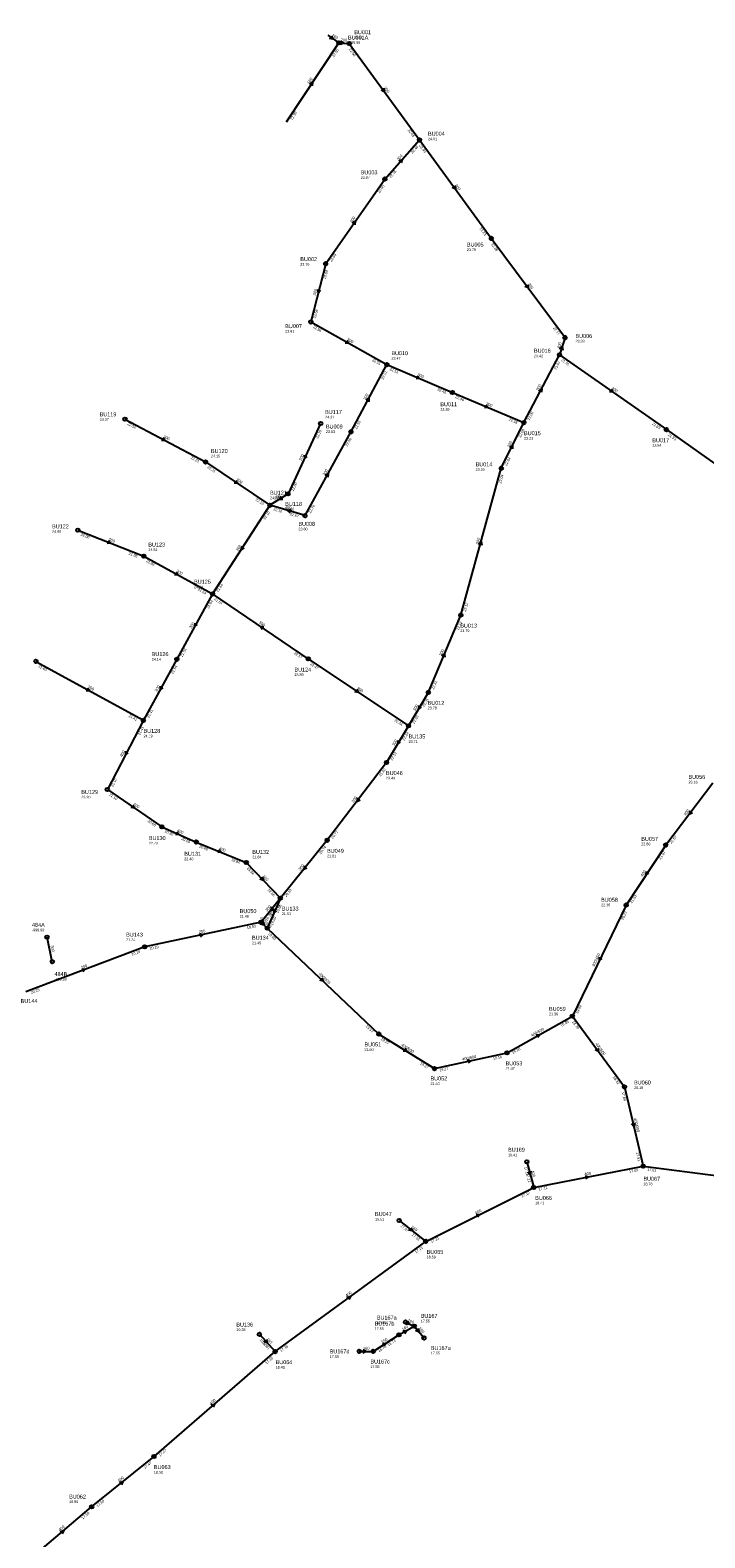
# Model space of a CAD drawing. Header units: metres. Extents: x 179992 to 198392, y 351761 to 369438.
# Tile 115 of 194: x 195867 to 196173, y 360315 to 360999. Entities that reach past the tile are written whole.
import ezdxf

# ---------------------------------------------------------------- set-up
doc = ezdxf.new("R2010")
doc.units = ezdxf.units.M

msp = doc.modelspace()

# ---------------------------------------------------------------- linework, layer by layer
at = {"layer": 'B-WE-RI-DRAINAGE-DRAIN_BETON_300', "linetype": 'Continuous'}
msp.add_lwpolyline([(195876.871, 360576.096), (195874.486, 360587.243)], dxfattribs=at)
at = {"layer": 'B-WE-RI-DRAINAGE-RIOOLPUT_INSPECTIEPUT'}
for centre in [(195874.49, 360587.24), (195876.87, 360576.1)]:
    msp.add_circle(centre, 0.8, dxfattribs=at)
at = {"layer": 'B-WE-RI-GWA-RIOOLLEIDING', "linetype": 'Continuous'}
msp.add_lwpolyline([(195970.94, 360407.05), (195978.12, 360399.21)], dxfattribs=at)
at = {"layer": 'B-WE-RI-GWA-RIOOLLEIDING_BETON_300', "linetype": 'Continuous'}
for points in [[(196011.71, 360992.73), (196043.64, 360948.96)], [(196027.89, 360931.22), (196043.64, 360948.96)], [(196043.64, 360948.96), (196076.25, 360904.32)], [(196001.05, 360892.85), (196027.89, 360931.22)], [(196076.25, 360904.32), (196109.75, 360859.25)], [(196001.05, 360892.85), (195994.27, 360866.35)], [(195994.27, 360866.35), (196028.8, 360846.99)], [(196109.75, 360859.25), (196107.27, 360851.45)], [(196012.55, 360816.6), (196028.8, 360846.99)], [(196028.8, 360846.99), (196058.6, 360834.36)], [(196091.05, 360820.7), (196107.27, 360851.45)], [(196107.27, 360851.45), (196155.77, 360817.51)], [(196058.6, 360834.36), (196091.05, 360820.7)], [(195909.86, 360822.29), (195946.46, 360802.83)], [(196080.79, 360799.99), (196091.05, 360820.7)], [(195991.67, 360778.49), (196012.55, 360816.6)], [(196155.77, 360817.51), (196194.81, 360789.98)], [(195946.46, 360802.83), (195975.72, 360783.2)], [(196062.42, 360733.38), (196080.79, 360799.99)], [(195975.72, 360783.2), (195949.63, 360742.96)], [(195991.67, 360778.49), (195975.72, 360783.2)], [(195888.45, 360771.91), (195918.46, 360760.11)], [(195918.46, 360760.11), (195949.63, 360742.96)], [(195949.63, 360742.96), (195933.44, 360713.32)], [(195993.14, 360713.51), (195949.63, 360742.96)], [(196047.68, 360698.34), (196062.42, 360733.38)], [(195869.47, 360712.37), (195918.23, 360685.63)], [(195933.44, 360713.32), (195918.23, 360685.63)], [(195993.14, 360713.51), (196038.69, 360683.09)], [(196047.68, 360698.34), (196038.69, 360683.09)], [(196038.69, 360683.09), (196028.69, 360666.51)], [(196028.69, 360666.51), (196001.69, 360631.21)], [(196001.69, 360631.21), (195980.47, 360604.95)], [(195980.47, 360604.95), (195971.67, 360594.03)]]:
    msp.add_lwpolyline(points, dxfattribs=at)
at = {"layer": 'B-WE-RI-GWA-RIOOLLEIDING_BETON_400', "linetype": 'Continuous'}
for points in [[(195918.23, 360685.63), (195901.91, 360654.26)], [(195901.91, 360654.26), (195926.66, 360637.32)], [(196176.86, 360657.06), (196155.47, 360629.02)], [(195926.66, 360637.32), (195942.29, 360630.38)], [(195942.29, 360630.38), (195964.99, 360621.09)], [(196155.47, 360629.02), (196137.51, 360601.79)], [(195964.99, 360621.09), (195980.47, 360604.95)], [(196092.4, 360485.27), (196095.53, 360473.67)], [(196095.53, 360473.67), (196145.27, 360483.31)], [(196046.46, 360449.22), (196095.53, 360473.67)], [(195978.12, 360399.21), (196046.46, 360449.22)], [(195923.1, 360351.6), (195978.12, 360399.21)], [(195894.75, 360328.78), (195923.1, 360351.6)], [(195869.35, 360307.22), (195894.75, 360328.78)]]:
    msp.add_lwpolyline(points, dxfattribs=at)
at = {"layer": 'B-WE-RI-GWA-RIOOLLEIDING_BETON_450', "linetype": 'Continuous'}
msp.add_lwpolyline([(196137.51, 360601.79), (196113.1, 360551.39)], dxfattribs=at)
at = {"layer": 'B-WE-RI-GWA-RIOOLLEIDING_BETON_500', "linetype": 'Continuous'}
msp.add_lwpolyline([(195980.47, 360604.95), (195974.53, 360591.33)], dxfattribs=at)
at = {"layer": 'B-WE-RI-GWA-RIOOLLEIDING_BETON_600', "linetype": 'Continuous'}
for points in [[(195971.67, 360594.03), (195974.53, 360591.33)], [(195974.53, 360591.33), (196025.21, 360543.26)], [(196083.42, 360534.75), (196113.1, 360551.39)], [(196113.1, 360551.39), (196136.78, 360519.26)], [(196025.21, 360543.26), (196050.46, 360527.59)], [(196050.46, 360527.59), (196083.42, 360534.75)], [(196136.78, 360519.26), (196145.27, 360483.31)], [(196145.27, 360483.31), (196215.73, 360474.26)]]:
    msp.add_lwpolyline(points, dxfattribs=at)
at = {"layer": 'B-WE-RI-GWA-RIOOLLEIDING_PVC_160', "linetype": 'Continuous'}
msp.add_lwpolyline([(196034.44, 360458.65), (196046.46, 360449.22)], dxfattribs=at)
at = {"layer": 'B-WE-RI-GWA-RIOOLLEIDING_PVC_200', "linetype": 'Continuous'}
for points in [[(196007, 360993), (196011.71, 360992.73)], [(195971.67, 360594.03), (195918.86, 360582.83)], [(195918.86, 360582.83), (195864.85, 360562.44)]]:
    msp.add_lwpolyline(points, dxfattribs=at)
at = {"layer": 'B-WE-RI-GWA-RIOOLPUT_INSPECTIEPUT'}
for centre in [(196011.71, 360992.73), (196043.64, 360948.96), (196027.89, 360931.22), (196076.25, 360904.32), (196001.05, 360892.85), (195994.27, 360866.35), (196109.75, 360859.25), (196028.8, 360846.99), (196107.27, 360851.45), (196058.6, 360834.36), (195909.86, 360822.29), (196091.05, 360820.7), (196155.77, 360817.51), (196012.55, 360816.6), (195946.46, 360802.83), (196080.79, 360799.99), (195975.72, 360783.2), (195991.67, 360778.49), (195888.45, 360771.91), (195918.46, 360760.11), (195949.63, 360742.96), (196062.42, 360733.38), (195869.47, 360712.37), (195933.44, 360713.32), (195993.14, 360713.51), (196047.68, 360698.34), (195918.23, 360685.63), (196038.69, 360683.09), (196028.69, 360666.51), (195901.91, 360654.26), (195926.66, 360637.32), (195942.29, 360630.38), (196001.69, 360631.21), (196155.47, 360629.02), (195964.99, 360621.09), (195980.47, 360604.95), (196137.51, 360601.79), (195971.67, 360594.03), (195974.53, 360591.33), (195918.86, 360582.83), (196113.1, 360551.39), (196025.21, 360543.26), (196083.42, 360534.75), (196050.46, 360527.59), (196136.78, 360519.26), (196092.4, 360485.27), (196145.27, 360483.31), (196095.53, 360473.67), (196034.44, 360458.65), (196046.46, 360449.22), (195970.94, 360407.05), (195978.12, 360399.21), (195923.1, 360351.6), (195894.75, 360328.78)]:
    msp.add_circle(centre, 0.8, dxfattribs=at)
at = {"layer": 'B-WE-RI-GWA_STROMINGSRICHTING'}
for points in [[(196007.84, 360993.73), (196009.35, 360992.86), (196007.75, 360992.18)], [(196027.41, 360972.43), (196027.67, 360970.84), (196026.24, 360971.58)], [(196034.27, 360939.49), (196035.77, 360940.09), (196035.35, 360938.54)], [(196059.68, 360928.23), (196059.95, 360926.64), (196058.51, 360927.38)], [(196013.05, 360911.27), (196014.47, 360912.03), (196014.23, 360910.44)], [(195997.32, 360881.17), (195997.66, 360879.6), (195998.71, 360880.82)], [(196092.72, 360883.37), (196093, 360881.79), (196091.56, 360882.51)], [(196010.63, 360858), (196011.53, 360856.67), (196009.93, 360856.75)], [(196107.29, 360854.1), (196108.51, 360855.35), (196108.78, 360853.63)], [(196042.66, 360841.9), (196043.7, 360840.67), (196042.09, 360840.57)], [(196019.36, 360830.86), (196020.67, 360831.79), (196020.63, 360830.19)], [(196097.85, 360835.14), (196099.16, 360836.08), (196099.13, 360834.47)], [(196130.75, 360835.9), (196131.52, 360834.48), (196129.93, 360834.72)], [(196073.78, 360828.75), (196074.83, 360827.53), (196073.22, 360827.43)], [(195927.23, 360813.87), (195928.16, 360812.56), (195926.55, 360812.6)], [(196084.64, 360809.37), (196085.92, 360810.34), (196085.93, 360808.74)], [(195960.3, 360794.42), (195961.09, 360793.02), (195959.49, 360793.22)], [(196000.79, 360796.63), (196002.11, 360797.54), (196002.05, 360795.94)], [(195985.28, 360781.13), (195983.7, 360780.84), (195984.87, 360779.75)], [(195902.38, 360767.21), (195903.46, 360766.01), (195901.85, 360765.87)], [(195962.85, 360764.68), (195962.67, 360763.08), (195964.06, 360763.9)], [(196070.53, 360765.49), (196071.61, 360766.68), (196071.92, 360765.11)], [(195933.13, 360752.86), (195934.04, 360751.54), (195932.44, 360751.6)], [(195941.59, 360729.75), (195941.54, 360728.14), (195942.86, 360729.06)], [(195972.98, 360728.02), (195971.39, 360728.23), (195972.17, 360726.83)], [(196053.83, 360714.81), (196055.05, 360715.86), (196055.16, 360714.25)], [(195892.93, 360700.32), (195893.85, 360699), (195892.24, 360699.06)], [(195925.9, 360701.08), (195925.84, 360699.47), (195927.16, 360700.39)], [(196015.12, 360699.7), (196015.92, 360698.3), (196014.32, 360698.5)], [(196043.3, 360692.32), (196043.18, 360690.72), (196044.54, 360691.59)], [(196033.82, 360676.4), (196033.69, 360674.8), (196035.05, 360675.66)], [(195910.1, 360671.55), (195910.07, 360669.95), (195911.37, 360670.89)], [(195913.5, 360647.2), (195914.29, 360645.79), (195912.69, 360646.01)], [(196015.49, 360650.44), (196015.19, 360648.86), (196016.64, 360649.57)], [(196166.47, 360644.62), (196166.16, 360643.04), (196167.61, 360643.75)], [(195933.45, 360635.09), (195934.48, 360633.85), (195932.87, 360633.78)], [(195952.58, 360626.95), (195953.64, 360625.73), (195952.03, 360625.61)], [(195972.25, 360614.56), (195972.73, 360613.02), (195971.21, 360613.56)], [(195991.43, 360619.65), (195991.08, 360618.08), (195992.55, 360618.75)], [(196146.68, 360617), (196146.49, 360615.41), (196147.88, 360616.21)], [(195976.41, 360601.06), (195976.07, 360599.49), (195977.53, 360600.16)], [(195977.42, 360599.75), (195977.5, 360598.14), (195978.74, 360599.17)], [(195972.5, 360594.32), (195973.1, 360592.68), (195971.43, 360593.18)], [(195943.71, 360588.84), (195945.27, 360588.43), (195944.01, 360587.43)], [(195890.25, 360572.8), (195891.85, 360572.64), (195890.76, 360571.45)], [(196125.28, 360578.2), (196125.3, 360576.59), (196126.58, 360577.57)], [(195999.32, 360568.81), (195999.87, 360567.3), (195998.33, 360567.76)], [(196096.65, 360542.99), (196098.26, 360543.07), (196097.36, 360541.74)], [(196036.99, 360536.8), (196037.83, 360535.43), (196036.23, 360535.57)], [(196065.38, 360531.57), (196066.94, 360531.17), (196065.69, 360530.16)], [(196124.67, 360536.91), (196124.94, 360535.33), (196123.51, 360536.06)], [(196141.39, 360502.85), (196141.02, 360501.29), (196139.99, 360502.52)], [(196094.29, 360481.05), (196093.96, 360479.47), (196092.89, 360480.67)], [(196118.85, 360478.92), (196120.4, 360478.49), (196119.12, 360477.51)], [(196069.39, 360461.45), (196070.99, 360461.44), (196070.03, 360460.16)], [(196039.76, 360455.39), (196040.45, 360453.93), (196038.87, 360454.26)], [(196010.7, 360423.95), (196012.29, 360424.21), (196011.55, 360422.78)], [(195974.09, 360404.68), (195974.53, 360403.13), (195973.03, 360403.71)], [(195949.05, 360375.01), (195950.61, 360375.41), (195949.99, 360373.92)], [(195907.35, 360339.85), (195908.92, 360340.19), (195908.25, 360338.73)], [(195880.49, 360317.62), (195882.05, 360318), (195881.42, 360316.52)]]:
    msp.add_lwpolyline(points, dxfattribs=at)
at = {"layer": 'B-WE-RI-HWA-RIOOLLEIDING_PVC_160', "linetype": 'Continuous'}
for points in [[(196034.325, 360406.826), (196041.267, 360410.709)], [(196037.266, 360412.591), (196041.267, 360410.709)], [(196041.267, 360410.709), (196045.738, 360405.414)], [(196022.676, 360399.295), (196034.325, 360406.826)], [(196016.322, 360399.295), (196022.676, 360399.295)]]:
    msp.add_lwpolyline(points, dxfattribs=at)
at = {"layer": 'B-WE-RI-HWA-RIOOLPUT_INSPECTIEPUT'}
for centre in [(196037.27, 360412.59), (196041.27, 360410.71), (196034.33, 360406.83), (196045.74, 360405.41), (196016.32, 360399.29), (196022.68, 360399.29)]:
    msp.add_circle(centre, 0.8, dxfattribs=at)
at = {"layer": 'B-WE-RI-HWA_STROMINGSRICHTING'}
for points in [[(196036.05, 360408.69), (196037.8, 360408.77), (196036.82, 360407.33)], [(196038.19, 360413.02), (196039.27, 360411.65), (196037.52, 360411.61)], [(196043.09, 360409.76), (196043.5, 360408.06), (196041.9, 360408.75)], [(196026.9, 360402.88), (196028.5, 360403.06), (196027.68, 360401.67)], [(196017.94, 360400.08), (196019.5, 360399.29), (196017.94, 360398.51)]]:
    msp.add_lwpolyline(points, dxfattribs=at)
at = {"layer": 'B-WE-RI-PERCEELAANSLUITLEIDING_PVC_160', "linetype": 'Continuous'}
msp.add_lwpolyline([(196002.05, 360996.431), (196007, 360993)], dxfattribs=at)
at = {"layer": 'B-WE-RI-RIOOLLEIDING_BETON_200', "linetype": 'Continuous'}
for points in [[(195998.76, 360820.27), (195983.97, 360788.41)], [(195983.97, 360788.41), (195975.72, 360783.2)]]:
    msp.add_lwpolyline(points, dxfattribs=at)
at = {"layer": 'B-WE-RI-RIOOLPUT_INSPECTIEPUT'}
for centre in [(196007, 360993), (195998.76, 360820.27), (195983.97, 360788.41)]:
    msp.add_circle(centre, 0.8, dxfattribs=at)
at = {"layer": 'B-WE-RI-VWA-PERCEELAANSLUITLEIDING_PVC_160', "linetype": 'Continuous'}
msp.add_lwpolyline([(195983.22, 360957.174), (196007, 360993)], dxfattribs=at)
at = {"layer": 'B-WE-RI-VWA_STROMINGSRICHTING'}
msp.add_lwpolyline([(195993.71, 360974.29), (195995.11, 360975.09), (195994.91, 360973.49)], dxfattribs=at)
at = {"layer": 'B-WE-RI_STROMINGSRICHTING'}
for points in [[(196003.69, 360996.25), (196004.52, 360994.72), (196002.8, 360994.96)], [(195991.32, 360805.95), (195991.36, 360804.34), (195992.62, 360805.34)], [(195980.75, 360787.3), (195979.85, 360785.8), (195981.58, 360785.98)]]:
    msp.add_lwpolyline(points, dxfattribs=at)

# ---------------------------------------------------------------- texts
at = {"layer": 'B-WE-RI-DRAINAGE_AFM'}
msp.add_text('300', height=1.3, rotation=-77.92, dxfattribs=at).set_placement((195876.11, 360583.35))
at = {"layer": 'B-WE-RI-DRAINAGE_PUTDEKSELNIVEAU'}
for p in [(195867.65, 360589.88), (195877.87, 360567.56)]:
    msp.add_text('-999.99', height=1.2, dxfattribs=at).set_placement(p)
at = {"layer": 'B-WE-RI-DRAINAGE_PUTNUMMER'}
for s, p in [('484A', (195867.65, 360591.92)), ('484B', (195877.87, 360569.6))]:
    msp.add_text(s, height=1.8, dxfattribs=at).set_placement(p)
at = {"layer": 'B-WE-RI-GWA_AFM'}
for s, rotation, p in [('200', -3.28, (196007.84, 360993.75)), ('300', -53.89, (196027.38, 360972.55)), ('300', 48.4, (196034.15, 360939.46)), ('300', -53.85, (196059.65, 360928.34)), ('300', 55.03, (196012.94, 360911.2)), ('300', 75.65, (195996.51, 360878.29)), ('300', -53.38, (196092.69, 360883.5)), ('300', -29.28, (196010.55, 360858.09)), ('300', 72.36, (196107.3, 360854.08)), ('300', -22.97, (196042.57, 360842)), ('300', 61.87, (196019.25, 360830.77)), ('300', 62.19, (196097.73, 360835.05)), ('300', -34.98, (196130.68, 360836.01)), ('300', -22.83, (196073.69, 360828.84)), ('300', -28, (195927.15, 360813.97)), ('300', 63.65, (196084.54, 360809.28)), ('300', 61.28, (196000.68, 360796.53)), ('300', -33.86, (195960.23, 360794.52)), ('300', -16.45, (195982.41, 360782.03)), ('300', -21.46, (195902.29, 360767.29)), ('300', 57.04, (195961.17, 360762.21)), ('300', 74.58, (196070.44, 360765.39)), ('300', -28.82, (195933.06, 360752.96)), ('300', 61.36, (195940.1, 360727.12)), ('300', -34.09, (195970.53, 360729.77)), ('300', 67.19, (196053.72, 360714.74)), ('300', -28.74, (195892.84, 360700.43)), ('300', 61.22, (195924.39, 360698.47)), ('300', -33.74, (196015.06, 360699.84)), ('300', 59.48, (196041.72, 360689.77)), ('300', 58.9, (196032.21, 360673.87)), ('400', 62.51, (195908.65, 360668.92)), ('400', -34.39, (195913.44, 360647.3)), ('300', 52.59, (196013.61, 360648.1)), ('400', 52.66, (196164.6, 360642.25)), ('400', -23.94, (195933.36, 360635.18)), ('400', -22.26, (195952.5, 360627.07)), ('300', 51.06, (195989.49, 360617.37)), ('400', -46.2, (195972.22, 360614.7)), ('400', 56.59, (196144.97, 360614.52)), ('300', 51.14, (195974.47, 360598.77)), ('500', 66.44, (195976.16, 360597)), ('400/600', -43.35, (195970.99, 360595.75)), ('200', 11.97, (195943.57, 360588.89)), ('300/450', 64.16, (196123.02, 360573.65)), ('200', 20.68, (195890.13, 360572.79)), ('400/600', -43.49, (195997.77, 360570.35)), ('400/600', 29.28, (196094.71, 360541.96)), ('400/600', -31.82, (196035.15, 360538.01)), ('400/600', -53.61, (196123.41, 360538.71)), ('400/600', 12.26, (196063.21, 360531.14)), ('400/600', -76.71, (196140.95, 360504.99)), ('400', -74.9, (196094.32, 360481.17)), ('400', 10.97, (196118.73, 360478.98)), ('400', 26.49, (196069.26, 360461.45)), ('160', -38.12, (196039.7, 360455.52)), ('400', 36.2, (196010.57, 360423.94)), ('160', -47.52, (195974.06, 360404.81)), ('400', 40.87, (195948.93, 360374.96)), ('400', 38.83, (195907.21, 360339.83)), ('400', 40.33, (195880.35, 360317.59))]:
    msp.add_text(s, height=1.3, rotation=rotation, dxfattribs=at).set_placement(p)
at = {"layer": 'B-WE-RI-GWA_BOB'}
for s, rotation, p in [('22.50', -53.89, (196011.43, 360990.05)), ('22.46', -53.89, (196038.18, 360953.39)), ('22.46', 48.4, (196040.47, 360942.68)), ('22.46', -53.85, (196043.37, 360946.28)), ('22.55', 48.4, (196030.56, 360931.52)), ('22.55', 55.03, (196025.47, 360924.62)), ('22.28', -53.85, (196070.79, 360908.75)), ('22.28', -53.38, (196076, 360901.64)), ('22.69', 55.03, (196003.67, 360893.46)), ('22.69', 75.65, (196001.11, 360885.82)), ('22.56', 75.65, (195996.51, 360867.84)), ('22.56', -29.28, (195995.13, 360863.8)), ('22.17', -53.38, (196104.25, 360863.63)), ('22.51', -29.28, (196021.99, 360848.75)), ('22.51', -22.97, (196029.94, 360844.55)), ('21.91', 62.19, (196105.69, 360844.6)), ('21.91', -34.98, (196107.88, 360848.83)), ('22.51', 61.87, (196027.18, 360840.14)), ('22.46', -22.97, (196051.64, 360835.36)), ('22.46', -22.83, (196059.74, 360831.93)), ('22.00', 62.19, (196093.58, 360821.63)), ('22.34', -28, (195910.78, 360819.76)), ('22.56', 61.87, (196015.08, 360817.51)), ('22.35', -22.83, (196084.08, 360821.68)), ('21.83', -34.98, (196149.17, 360819.93)), ('22.56', 61.28, (196010.86, 360809.77)), ('22.00', 63.65, (196089.64, 360813.81)), ('21.83', -35.19, (196156.37, 360814.89)), ('22.21', -28, (195939.61, 360804.43)), ('22.04', 63.65, (196083.29, 360800.98)), ('22.21', -33.86, (195947.12, 360800.22)), ('22.04', 74.58, (196080.72, 360792.96)), ('22.10', -33.86, (195969.07, 360785.49)), ('22.10', 57.04, (195973.53, 360776.52)), ('22.10', -16.45, (195977.13, 360780.91)), ('22.67', -16.45, (195984.64, 360778.69)), ('22.76', 61.28, (195994.21, 360779.38)), ('22.00', -21.46, (195889.65, 360769.5)), ('21.85', -21.46, (195911.47, 360760.92)), ('21.83', -28.82, (195919.34, 360757.57)), ('21.64', -28.82, (195942.8, 360744.66)), ('21.64', 57.04, (195952.23, 360743.66)), ('21.64', 61.36, (195947.95, 360736.13)), ('21.64', -34.09, (195950.28, 360740.35)), ('22.12', 74.58, (196064.69, 360734.83)), ('22.12', 67.19, (196061.44, 360726.41)), ('21.54', 61.36, (195935.98, 360714.21)), ('22.17', -34.09, (195986.5, 360715.83)), ('21.63', -28.74, (195870.36, 360709.83)), ('21.54', 61.22, (195931.74, 360706.49)), ('22.47', -33.74, (195993.8, 360710.9)), ('22.31', 67.19, (196050.11, 360699.49)), ('22.31', 59.48, (196045.78, 360691.57)), ('21.41', -28.74, (195911.4, 360687.32)), ('21.41', 61.22, (195920.77, 360686.52)), ('21.41', 62.51, (195916.69, 360678.77)), ('22.24', -33.74, (196032.04, 360685.37)), ('22.24', 59.48, (196041.26, 360683.9)), ('22.24', 58.9, (196036.72, 360676.34)), ('22.12', 58.9, (196031.26, 360667.29)), ('21.42', 52.59, (196025.99, 360660.02)), ('21.10', 62.51, (195904.43, 360655.2)), ('21.10', -34.39, (195902.54, 360651.64)), ('20.80', -34.39, (195920.03, 360639.68)), ('20.80', -23.94, (195927.76, 360634.86)), ('20.77', 52.59, (196004.33, 360631.71)), ('21.67', 52.66, (196158.11, 360629.52)), ('20.60', -23.94, (195935.34, 360631.49)), ('20.60', -22.26, (195943.46, 360627.96)), ('20.74', 51.06, (195998.82, 360624.79)), ('19.84', -22.26, (195958.01, 360622)), ('21.67', 56.59, (196153.23, 360622.35)), ('19.84', -46.2, (195965.08, 360618.4)), ('19.65', -46.2, (195974.46, 360608.61)), ('20.19', 51.06, (195983.13, 360605.37)), ('21.53', 56.59, (196140.11, 360602.47)), ('20.05', 51.14, (195977.6, 360598.53)), ('19.65', 66.44, (195979.4, 360598)), ('19.93', 11.97, (195965.39, 360590.86)), ('19.78', 51.14, (195974.33, 360594.46)), ('19.60', 66.44, (195976.98, 360592.44)), ('20.22', 64.16, (196136.17, 360594.89)), ('19.60', -43.49, (195974.74, 360588.65)), ('20.19', 20.68, (195913.13, 360578.74)), ('20.19', 11.97, (195921.19, 360581.48)), ('20.25', 20.68, (195867.36, 360561.46)), ('19.04', 64.16, (196115.59, 360552.41)), ('19.37', -43.49, (196019.04, 360546.63)), ('19.05', 29.28, (196108.05, 360546.49)), ('18.70', -53.61, (196112.84, 360548.71)), ('19.37', -31.82, (196025.96, 360540.68)), ('19.16', 12.26, (196077.16, 360531.55)), ('19.16', 29.28, (196086.04, 360534.16)), ('19.27', -31.82, (196043.73, 360529.65)), ('19.27', 12.26, (196052.8, 360526.26)), ('18.32', -53.61, (196131.3, 360523.67)), ('17.88', -76.71, (196135.49, 360516.9)), ('17.15', -74.9, (196091.18, 360482.87)), ('17.51', -76.71, (196141.96, 360489.51)), ('17.12', -74.9, (196092.02, 360479.77)), ('17.03', 10.97, (196138.94, 360480.25)), ('17.03', -7.32, (196147.02, 360481.27)), ('17.12', 26.49, (196090.25, 360469.03)), ('17.12', 10.97, (196097.84, 360472.28)), ('17.97', -38.12, (196034.9, 360456)), ('17.32', -38.12, (196040, 360452)), ('17.21', 26.49, (196049.05, 360448.5)), ('17.21', 36.2, (196042.04, 360443.75)), ('18.56', -47.52, (195970.96, 360404.36)), ('17.81', -47.52, (195972.2, 360403.01)), ('17.35', 36.2, (195980.8, 360398.94)), ('17.35', 40.87, (195974.16, 360393.4)), ('17.47', 40.87, (195925.79, 360351.55)), ('17.47', 38.83, (195918.93, 360345.93)), ('17.59', 40.33, (195890.73, 360323.01)), ('17.59', 38.83, (195897.44, 360328.63))]:
    msp.add_text(s, height=1.2, rotation=rotation, dxfattribs=at).set_placement(p)
at = {"layer": 'B-WE-RI-GWA_PUTDEKSELNIVEAU'}
for s, p in [('23.90', (196014.04, 360994.89)), ('24.01', (196047.52, 360948.84)), ('23.87', (196016.96, 360931.3)), ('23.79', (196065.17, 360898.56)), ('23.76', (195989.5, 360891.94)), ('23.61', (195982.65, 360861.53)), ('23.33', (196114.49, 360857.06)), ('23.47', (196030.9, 360849.26)), ('23.42', (196095.65, 360850.39)), ('23.39', (196053.12, 360826.1)), ('24.37', (195898.38, 360821.53)), ('23.53', (196001.15, 360815.99)), ('23.23', (196091.13, 360812.96)), ('24.15', (195948.93, 360804.9)), ('23.54', (196149.42, 360809.74)), ('23.33', (196069.14, 360798.85)), ('24.00', (195975.8, 360785.96)), ('24.80', (195876.77, 360770.69)), ('23.80', (195988.65, 360771.82)), ('24.51', (195920.49, 360762.42)), ('24.14', (195941.27, 360745.58)), ('23.79', (196062.17, 360725.65)), ('24.14', (195922.04, 360712.71)), ('23.89', (195986.86, 360705.69)), ('23.78', (196047.35, 360690.61)), ('24.19', (195918.31, 360677.89)), ('23.71', (196038.69, 360675.35)), ('23.49', (196028.44, 360658.78)), ('23.16', (196165.83, 360657.01)), ('23.20', (195890.05, 360650.16)), ('22.70', (195920.73, 360629.28)), ('22.80', (196144.39, 360628.9)), ('22.40', (195936.81, 360622.12)), ('21.84', (195967.74, 360622.98)), ('21.81', (196001.69, 360623.47)), ('22.36', (196126.15, 360601.25)), ('21.48', (195962, 360596.1)), ('21.51', (195981.14, 360597.26)), ('21.24', (195910.42, 360585.43)), ('21.45', (195967.6, 360584.04)), ('21.36', (196102.45, 360551.78)), ('21.60', (196018.65, 360535.64)), ('21.47', (196082.75, 360527.06)), ('21.40', (196048.66, 360520.2)), ('20.16', (196141.13, 360518.35)), ('18.41', (196083.88, 360487.84)), ('18.78', (196145.35, 360474.67)), ('18.41', (196096.2, 360465.98)), ('19.51', (196023.46, 360458.67)), ('18.59', (196046.88, 360441.5)), ('19.28', (195960.47, 360408.52)), ('18.43', (195978.29, 360391.47)), ('18.52', (195923.02, 360343.86)), ('18.80', (195884.53, 360330.47))]:
    msp.add_text(s, height=1.2, dxfattribs=at).set_placement(p)
at = {"layer": 'B-WE-RI-GWA_PUTNUMMER'}
for s, p in [('BU001', (196014.04, 360996.93)), ('BU004', (196047.52, 360950.88)), ('BU003', (196016.96, 360933.34)), ('BU005', (196065.17, 360900.6)), ('BU002', (195989.5, 360893.98)), ('BU007', (195982.65, 360863.57)), ('BU006', (196114.49, 360859.1)), ('BU010', (196030.9, 360851.3)), ('BU016', (196095.65, 360852.43)), ('BU119', (195898.38, 360823.57)), ('BU011', (196053.12, 360828.14)), ('BU009', (196001.15, 360818.03)), ('BU015', (196091.13, 360815)), ('BU017', (196149.42, 360811.78)), ('BU120', (195948.93, 360806.94)), ('BU014', (196069.14, 360800.89)), ('BU121', (195975.8, 360788)), ('BU122', (195876.77, 360772.73)), ('BU008', (195988.65, 360773.86)), ('BU123', (195920.49, 360764.46)), ('BU125', (195941.27, 360747.62)), ('BU013', (196062.17, 360727.69)), ('BU126', (195922.04, 360714.75)), ('BU124', (195986.86, 360707.73)), ('BU012', (196047.35, 360692.65)), ('BU128', (195918.31, 360679.93)), ('BU135', (196038.69, 360677.39)), ('BU046', (196028.44, 360660.82)), ('BU056', (196165.83, 360659.05)), ('BU129', (195890.05, 360652.2)), ('BU130', (195920.73, 360631.32)), ('BU132', (195967.74, 360625.02)), ('BU049', (196001.69, 360625.51)), ('BU057', (196144.39, 360630.94)), ('BU131', (195936.81, 360624.16)), ('BU050', (195962, 360598.14)), ('BU133', (195981.14, 360599.3)), ('BU058', (196126.15, 360603.29)), ('BU143', (195910.42, 360587.47)), ('BU134', (195967.6, 360586.08)), ('BU144', (195862.52, 360557.34)), ('BU059', (196102.45, 360553.82)), ('BU051', (196018.65, 360537.68)), ('BU053', (196082.75, 360529.1)), ('BU052', (196048.66, 360522.24)), ('BU060', (196141.13, 360520.39)), ('BU169', (196083.88, 360489.88)), ('BU067', (196145.35, 360476.71)), ('BU066', (196096.2, 360468.02)), ('BU047', (196023.46, 360460.71)), ('BU065', (196046.88, 360443.54)), ('BU136', (195960.47, 360410.56)), ('BU064', (195978.29, 360393.51)), ('BU063', (195923.02, 360345.9)), ('BU062', (195884.53, 360332.51))]:
    msp.add_text(s, height=1.8, dxfattribs=at).set_placement(p)
at = {"layer": 'B-WE-RI-HWA_AFM'}
for rotation, p in [(29.22, (196036.06, 360408.71)), (-25.19, (196038.19, 360413.02)), (-49.82, (196043.1, 360409.75)), (32.88, (196026.76, 360402.87))]:
    msp.add_text('160', height=1.3, rotation=rotation, dxfattribs=at).set_placement(p)
msp.add_text('160', height=1.3, dxfattribs=at).set_placement((196017.94, 360400.06))
at = {"layer": 'B-WE-RI-HWA_BOB'}
for s, p in [('16.74', (196025.33, 360398.87)), ('16.73', (196029.59, 360401.62))]:
    msp.add_text(s, height=1.2, rotation=32.88, dxfattribs=at).set_placement(p)
at = {"layer": 'B-WE-RI-HWA_PUTDEKSELNIVEAU'}
for p in [(196023.29, 360408.94), (196024.28, 360411.68), (196044.22, 360412.45), (196002.88, 360396.35), (196048.82, 360397.9), (196021.35, 360391.74)]:
    msp.add_text('17.55', height=1.2, dxfattribs=at).set_placement(p)
at = {"layer": 'B-WE-RI-HWA_PUTNUMMER'}
for s, p in [('BU167a', (196024.28, 360413.72)), ('BU167', (196044.22, 360414.49)), ('BU167b', (196023.29, 360410.98)), ('BU167u', (196048.82, 360399.94)), ('BU167d', (196002.88, 360398.39)), ('BU167c', (196021.35, 360393.78))]:
    msp.add_text(s, height=1.8, dxfattribs=at).set_placement(p)
at = {"layer": 'B-WE-RI-VWA_AFM'}
msp.add_text('160', height=1.3, rotation=56.43, dxfattribs=at).set_placement((195993.6, 360974.21))
at = {"layer": 'B-WE-RI-VWA_BOB'}
for s, p in [('22.55', (196004.74, 360986.34)), ('22.90', (195985.83, 360957.84))]:
    msp.add_text(s, height=1.2, rotation=56.43, dxfattribs=at).set_placement(p)
at = {"layer": 'B-WE-RI_AFM'}
for s, rotation, p in [('160', -34.73, (196003.69, 360996.23)), ('200', 65.1, (195990, 360803.27)), ('200', 32.27, (195978.11, 360785.63))]:
    msp.add_text(s, height=1.3, rotation=rotation, dxfattribs=at).set_placement(p)
at = {"layer": 'B-WE-RI_BOB'}
for s, p in [('23.19', (195997.53, 360813.34)), ('22.80', (195986.44, 360789.47))]:
    msp.add_text(s, height=1.2, rotation=65.1, dxfattribs=at).set_placement(p)
at = {"layer": 'B-WE-RI_PUTDEKSELNIVEAU'}
for s, p in [('-999.99', (196011.16, 360992.46)), ('24.31', (196000.79, 360822.58)), ('24.00', (195982.65, 360780.86))]:
    msp.add_text(s, height=1.2, dxfattribs=at).set_placement(p)
at = {"layer": 'B-WE-RI_PUTNUMMER'}
for s, p in [('BU001A', (196011.16, 360994.5)), ('BU117', (196000.79, 360824.62)), ('BU118', (195982.65, 360782.9))]:
    msp.add_text(s, height=1.8, dxfattribs=at).set_placement(p)

doc.saveas('drawing.dxf')
